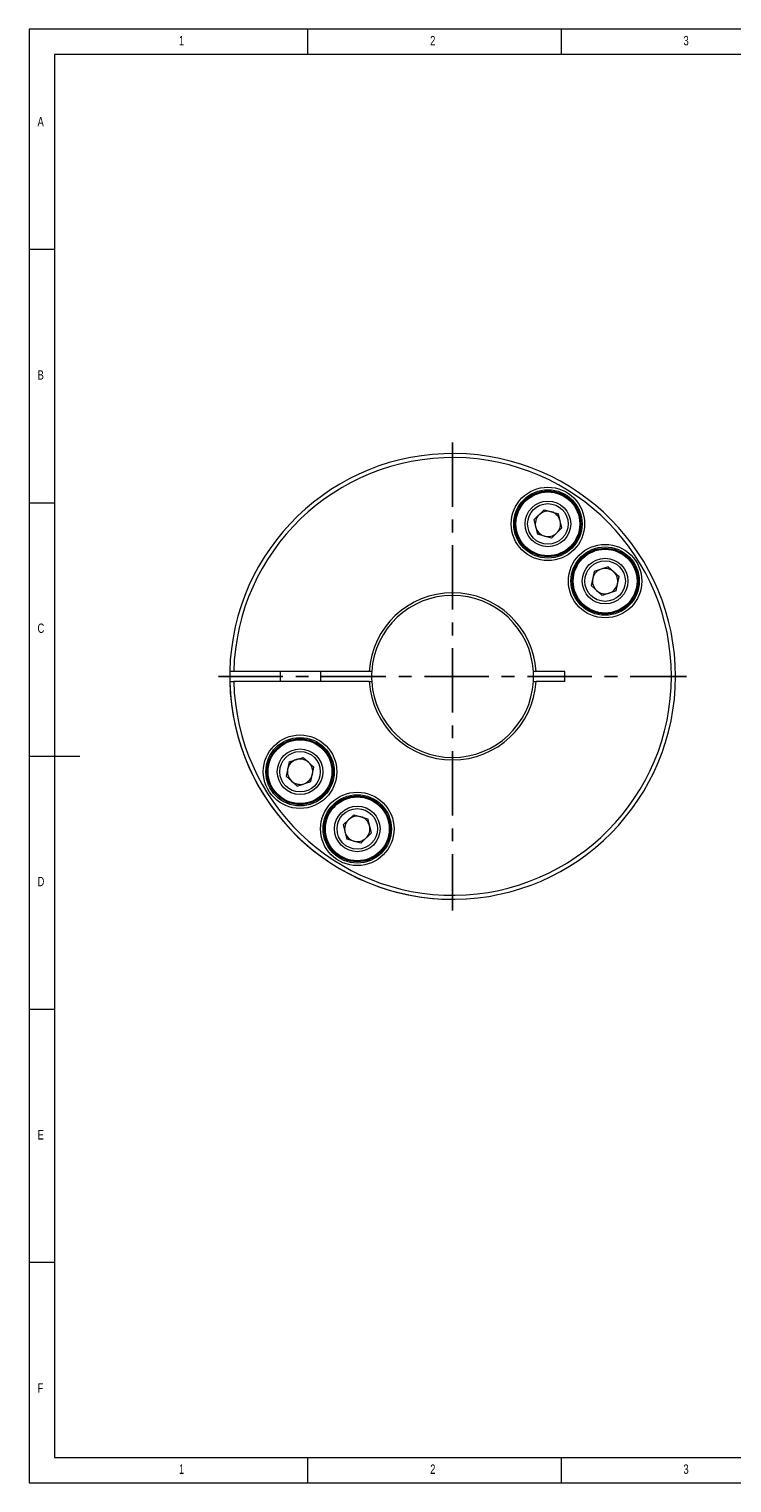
# Model space of a CAD drawing. Header units: millimetres. Extents: x 5 to 415, y 5 to 292.
# Tile 1 of 3: x 5 to 144, y 5 to 292. Entities that reach past the tile are written whole.
import ezdxf

# ---------------------------------------------------------------- set-up
doc = ezdxf.new("R2010")
doc.units = ezdxf.units.MM
doc.header["$LTSCALE"] = 2
doc.linetypes.add('CENTER', pattern=[10.16, 6.35, -1.27, 1.27, -1.27])
doc.styles.add('SLDTEXTSTYLE0', font='TXT', dxfattribs={"width": 0.75})

msp = doc.modelspace()

# ---------------------------------------------------------------- linework, layer by layer
at = {"color": 7, "linetype": 'Continuous', "lineweight": 0}
for p, q in [((415, 292), (5, 292)), ((5, 292), (5, 5)), ((60, 287), (60, 292)), ((110, 292), (110, 287)), ((410, 287), (10, 287)), ((10, 287), (10, 10)), ((10, 248.5), (5, 248.5)), ((5, 198.5), (10, 198.5)), ((5, 148.5), (15, 148.5)), ((5, 98.5), (10, 98.5)), ((10, 48.5), (5, 48.5)), ((10, 10), (227.8, 10)), ((60, 5), (60, 10)), ((110, 10), (110, 5)), ((5, 5), (415, 5))]:
    msp.add_line(p, q, dxfattribs=at)
at = {"color": 1, "linetype": 'CENTER'}
for p, q in [((88.591, 210.4136), (88.591, 118.0136)), ((42.391, 164.2136), (134.791, 164.2136))]:
    msp.add_line(p, q, dxfattribs=at)
at = {"color": 7, "linetype": 'Continuous', "lineweight": 15}
for p, q in [((106.6971, 197.1183), (104.626, 195.1073)), ((106.6971, 197.1183), (109.4742, 196.3303)), ((110.1802, 193.5312), (109.4742, 196.3303)), ((104.626, 195.1073), (105.3321, 192.3083)), ((108.1092, 191.5202), (105.3321, 192.3083)), ((110.1802, 193.5312), (108.1092, 191.5202)), ((116.5461, 184.9514), (115.9537, 182.1261)), ((119.2891, 185.851), (116.5461, 184.9514)), ((119.2891, 185.851), (121.4397, 183.9253)), ((120.8473, 181.1), (121.4397, 183.9253)), ((118.1043, 180.2004), (115.9537, 182.1261)), ((120.8473, 181.1), (118.1043, 180.2004)), ((45.4026, 165.2136), (44.6024, 165.2136)), ((72.1213, 165.2136), (45.4026, 165.2136)), ((54.591, 165.2136), (54.591, 163.2136)), ((62.591, 163.2136), (62.591, 165.2136)), ((72.6223, 165.2136), (72.1213, 165.2136)), ((105.0607, 165.2136), (104.5597, 165.2136)), ((104.5597, 163.2136), (104.5597, 165.2136)), ((110.7534, 165.2136), (105.0607, 165.2136)), ((110.7534, 163.2136), (110.7534, 165.2136)), ((44.6024, 163.2136), (45.4026, 163.2136)), ((72.1213, 163.2136), (45.4026, 163.2136)), ((72.1213, 163.2136), (72.6223, 163.2136)), ((104.5597, 163.2136), (105.0607, 163.2136)), ((110.7534, 163.2136), (105.0607, 163.2136)), ((56.3347, 147.3271), (55.7423, 144.5018)), ((56.3347, 147.3271), (59.0777, 148.2267)), ((59.0777, 148.2267), (61.2283, 146.301)), ((57.8929, 142.5761), (55.7423, 144.5018)), ((60.6359, 143.4757), (61.2283, 146.301)), ((57.8929, 142.5761), (60.6359, 143.4757)), ((67.0018, 134.8959), (69.0728, 136.9069)), ((67.0018, 134.8959), (67.7078, 132.0968)), ((69.0728, 136.9069), (71.8499, 136.1189)), ((72.556, 133.3198), (71.8499, 136.1189)), ((70.485, 131.3088), (67.7078, 132.0968)), ((70.485, 131.3088), (72.556, 133.3198))]:
    msp.add_line(p, q, dxfattribs=at)
for centre, radius in [((107.4031, 194.3193), 7.25), ((107.4031, 194.3193), 6.75), ((107.4031, 194.3193), 6.5), ((107.4031, 194.3193), 6.3), ((107.4031, 194.3193), 4.5), ((107.4031, 194.3193), 4), ((118.6967, 183.0257), 7.25), ((118.6967, 183.0257), 6.75), ((118.6967, 183.0257), 6.5), ((118.6967, 183.0257), 6.3), ((118.6967, 183.0257), 4.5), ((118.6967, 183.0257), 4), ((58.4853, 145.4014), 7.25), ((58.4853, 145.4014), 6.75), ((58.4853, 145.4014), 6.5), ((58.4853, 145.4014), 6.3), ((58.4853, 145.4014), 4.5), ((58.4853, 145.4014), 4), ((69.7789, 134.1079), 7.25), ((69.7789, 134.1079), 6.75), ((69.7789, 134.1079), 6.5), ((69.7789, 134.1079), 6.3), ((69.7789, 134.1079), 4.5), ((69.7789, 134.1079), 4)]:
    msp.add_circle(centre, radius, dxfattribs=at)
for centre, radius, start, end in [((88.591, 164.2136), 44, 181.302289, 178.697711), ((88.591, 164.2136), 43.2, 181.32641, 178.67359), ((107.4031, 194.3193), 2.5, 134.15762, 194.15762), ((107.4031, 194.3193), 2.5, 74.15762, 134.15762), ((107.4031, 194.3193), 2.5, 14.15762, 74.15762), ((107.4031, 194.3193), 2.5, 194.15762, 254.15762), ((107.4031, 194.3193), 2.5, 254.15762, 314.15762), ((107.4031, 194.3193), 2.5, 314.15762, 14.15762), ((118.6967, 183.0257), 2.5, 108.15762, 168.15762), ((118.6967, 183.0257), 2.5, 48.15762, 108.15762), ((118.6967, 183.0257), 2.5, 348.15762, 48.15762), ((118.6967, 183.0257), 2.5, 168.15762, 228.15762), ((118.6967, 183.0257), 2.5, 228.15762, 288.15762), ((118.6967, 183.0257), 2.5, 288.15762, 348.15762), ((88.591, 164.2136), 16.5, 3.474601, 176.525399), ((88.591, 164.2136), 16, 3.583322, 176.416678), ((88.591, 164.2136), 44, 178.697049, 270), ((88.591, 164.2136), 16, 176.516798, 183.548422), ((88.591, 164.2136), 16.5, 183.474601, 356.525399), ((88.591, 164.2136), 16, 183.583322, 356.416678), ((58.4853, 145.4014), 2.5, 108.15762, 168.15762), ((58.4853, 145.4014), 2.5, 48.15762, 108.15762), ((58.4853, 145.4014), 2.5, 348.15762, 48.15762), ((58.4853, 145.4014), 2.5, 168.15762, 228.15762), ((58.4853, 145.4014), 2.5, 228.15762, 288.15762), ((58.4853, 145.4014), 2.5, 288.15762, 348.15762), ((69.7789, 134.1079), 2.5, 134.15762, 194.15762), ((69.7789, 134.1079), 2.5, 74.15762, 134.15762), ((69.7789, 134.1079), 2.5, 14.15762, 74.15762), ((69.7789, 134.1079), 2.5, 194.15762, 254.15762), ((69.7789, 134.1079), 2.5, 254.15762, 314.15762), ((69.7789, 134.1079), 2.5, 314.15762, 14.15762)]:
    msp.add_arc(centre, radius, start, end, dxfattribs=at)

# ---------------------------------------------------------------- texts
at = {"color": 7, "linetype": 'Continuous', "lineweight": 0, "char_height": 1.8521, "attachment_point": 1, "style": 'SLDTEXTSTYLE0'}
for s, insert in [('1', (34.5833, 290.6463)), ('2', (84.1667, 290.6463)), ('3', (134.1667, 290.6463)), ('A', (6.6667, 274.6463)), ('B', (6.6667, 224.6463)), ('C', (6.6667, 174.6463)), ('D', (6.6667, 124.6463)), ('E', (6.6667, 74.6463)), ('F', (6.6667, 24.6463)), ('1', (34.5833, 8.6463)), ('2', (84.1667, 8.6463)), ('3', (134.1667, 8.6463))]:
    msp.add_mtext(s, dxfattribs=dict(at, insert=insert))

doc.saveas('drawing.dxf')
